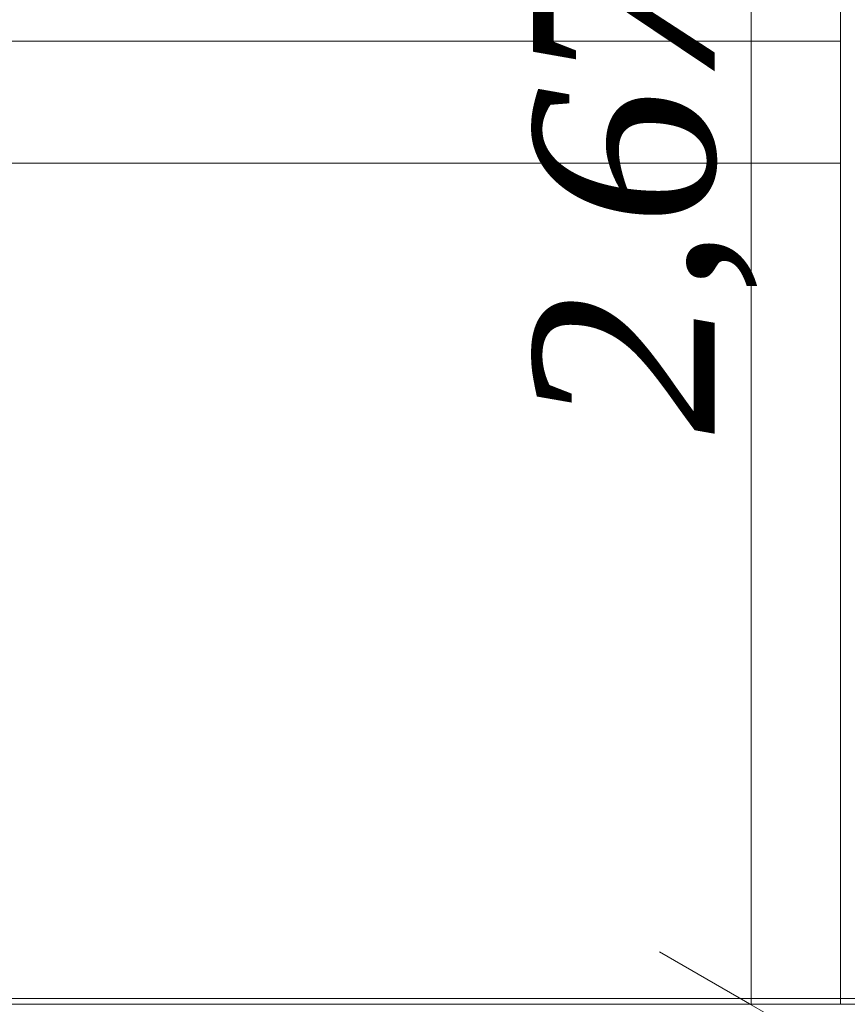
# Model space of a CAD drawing. Header units: millimetres. Extents: x 0 to 650, y -1 to 707.
# Tile 69 of 256: x 427 to 440, y 336 to 352. Entities that reach past the tile are written whole.
import ezdxf
from ezdxf.xclip import XClip

# ---------------------------------------------------------------- set-up
doc = ezdxf.new("R2010")
doc.units = ezdxf.units.MM
doc.header["$MEASUREMENT"] = 0
doc.header["$XCLIPFRAME"] = 0
doc.linetypes.add('Wipeout_Contour', pattern=[1000, 0, -1000])
for name, color, linetype in [('Cobertura.ARQ', 7, 'Continuous'), ('Cotas - Geral.2D', 7, 'Continuous'), ('Desenho 2D - Geral.2D', 7, 'Continuous'), ('Parede.ARQ', 7, 'Continuous')]:
    doc.layers.add(name, color=color, linetype=linetype)
doc.styles.add('GENERATED_STYLE_1', font='txt')

# ---------------------------------------------------------------- blocks, each defined once
blk = doc.blocks.new('Desenho_2_2', base_point=(960.574, 336.178))
at = {"color": 254, "linetype": 'Wipeout_Contour', "lineweight": 0, "ltscale": 2241.813882}
blk.add_wipeout([(440.048, 357.548), (440.048, 336.187), (440.238, 336.187), (440.238, 357.548)], dxfattribs=at).dxf.layer = 'Parede.ARQ'
at = {"color": 254, "linetype": 'Wipeout_Contour', "lineweight": 0, "ltscale": 2371.362216}
blk.add_wipeout([(353.249, 336.028), (611.959, 336.028), (611.959, 336.187), (353.249, 336.187)], dxfattribs=at).dxf.layer = 'Cobertura.ARQ'
at = {"color": 254, "linetype": 'Wipeout_Contour', "lineweight": 0, "ltscale": 2137.039929}
blk.add_wipeout([(364.043, 351.978), (364.043, 349.978), (440.048, 349.978), (440.048, 351.978)], dxfattribs=at).dxf.layer = 'Parede.ARQ'
at = {"layer": 'Parede.ARQ', "color": 8, "linetype": 'Continuous', "lineweight": 0}
for p, q in [((440.048, 351.978), (440.048, 384.478)), ((364.043, 351.978), (440.048, 351.978))]:
    blk.add_line(p, q, dxfattribs=at)
at = {"color": 254, "linetype": 'Wipeout_Contour', "lineweight": 0, "ltscale": 2116.456579}
blk.add_wipeout([(364.043, 349.978), (364.043, 336.187), (440.048, 336.187), (440.048, 349.978)], dxfattribs=at).dxf.layer = 'Parede.ARQ'
at = {"layer": 'Cobertura.ARQ', "color": 7, "linetype": 'Continuous', "lineweight": 0}
blk.add_line((353.249, 336.187), (611.959, 336.187), dxfattribs=at)
at = {"layer": 'Cotas - Geral.2D', "color": 7, "linetype": 'Continuous', "lineweight": 0}
for p, q in [((438.584, 336.178), (438.584, 362.878)), ((437.084, 337.044), (440.084, 335.312))]:
    blk.add_line(p, q, dxfattribs=at)
at = {"layer": 'Desenho 2D - Geral.2D', "color": 7, "linetype": 'Continuous', "lineweight": 0}
blk.add_line((351.923, 336.278), (633.514, 336.278), dxfattribs=at)
at = {"layer": 'Parede.ARQ', "color": 8, "linetype": 'Continuous', "lineweight": 0}
for p, q in [((440.048, 351.978), (440.048, 349.978)), ((364.043, 349.978), (440.048, 349.978)), ((440.048, 349.978), (440.048, 336.187))]:
    blk.add_line(p, q, dxfattribs=at)
at = {"layer": 'Cotas - Geral.2D', "color": 7, "linetype": 'Continuous', "lineweight": 0, "insert": (437.984, 345.537), "char_height": 3, "width": 7.98174, "attachment_point": 7, "rotation": 90, "style": 'GENERATED_STYLE_1'}
blk.add_mtext('\\A1;{\\pql;\\fArial|b0|i0|c0|p38;2,67}', dxfattribs=at)

msp = doc.modelspace()

# ---------------------------------------------------------------- block references
at = {"color": 7, "linetype": 'Continuous', "lineweight": 0}
ref = msp.add_blockref('Desenho_2_2', (960.574, 336.178), dxfattribs=at)
XClip(ref).set_block_clipping_path([(351.923237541, 325.8360772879), (633.5139366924, 392.5007536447)])

doc.saveas('drawing.dxf')
